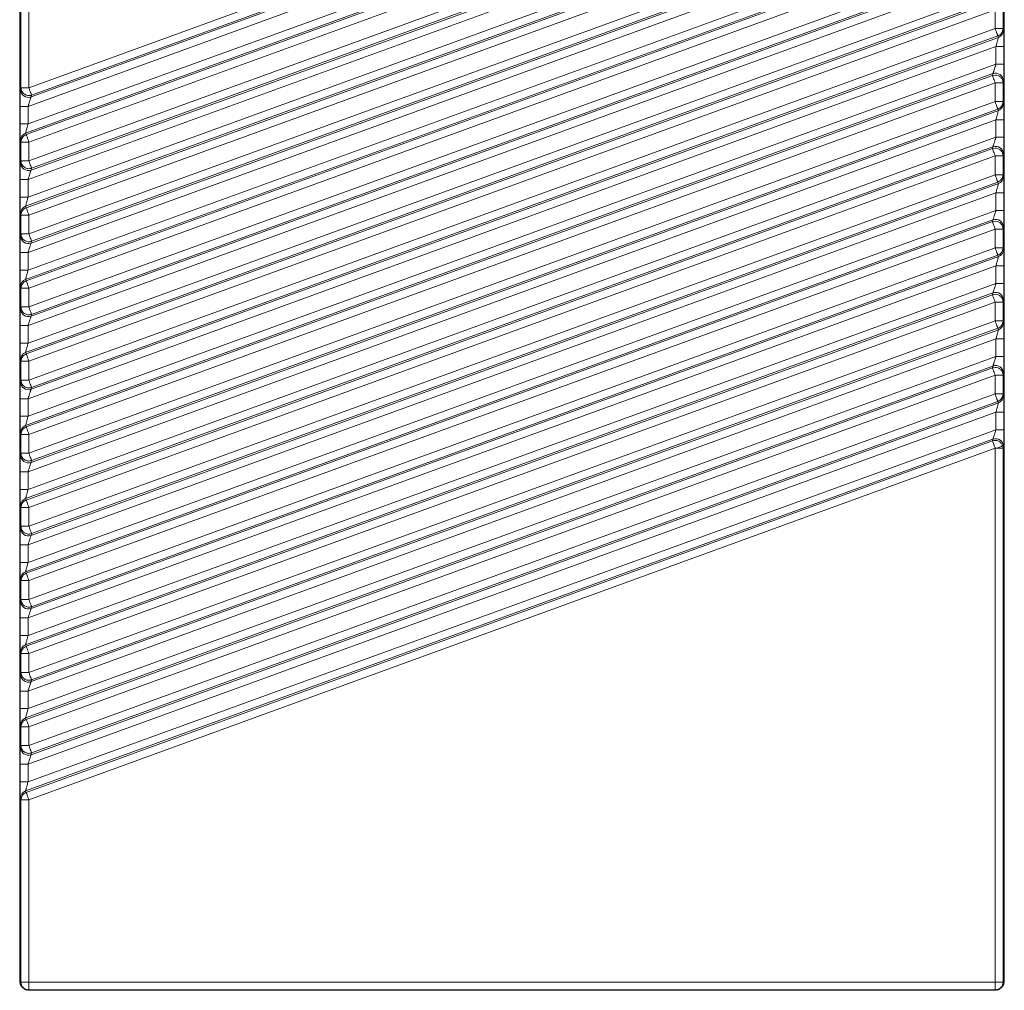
# Model space of a CAD drawing. Header units: millimetres. Extents: x 0 to 420, y 0 to 297.
# Tile 13 of 15: x 302 to 365, y 143 to 205. Entities that reach past the tile are written whole.
import ezdxf

# ---------------------------------------------------------------- set-up
doc = ezdxf.new("R2010")
doc.units = ezdxf.units.MM

msp = doc.modelspace()

# ---------------------------------------------------------------- linework, layer by layer
at = {"color": 7, "linetype": 'Continuous', "lineweight": 18}
for p, q in [((302.338, 234.479), (302.338, 143.747)), ((302.42, 200.535), (302.42, 234.479)), ((302.92, 200.535), (302.92, 234.479)), ((364.874, 234.479), (364.874, 143.747)), ((364.291, 222.873), (302.92, 200.535)), ((303.058, 199.951), (364.495, 222.312)), ((364.462, 222.404), (303.091, 200.066)), ((364.34, 221.725), (302.871, 199.352)), ((302.871, 198.233), (364.34, 220.606)), ((364.153, 220.007), (302.717, 197.646)), ((302.749, 197.554), (364.121, 219.891)), ((302.92, 197.085), (364.291, 219.422)), ((364.291, 218.228), (302.92, 195.891)), ((303.058, 195.307), (364.495, 217.668)), ((364.462, 217.759), (303.091, 195.422)), ((364.34, 217.08), (302.871, 194.707)), ((302.871, 193.589), (364.34, 215.962)), ((364.153, 215.362), (302.717, 193.001)), ((302.749, 192.91), (364.121, 215.247)), ((302.92, 192.44), (364.291, 214.778)), ((364.291, 213.584), (302.92, 191.246)), ((303.058, 190.662), (364.495, 213.023)), ((364.462, 213.115), (303.091, 190.777)), ((364.34, 212.436), (302.871, 190.063)), ((302.871, 188.944), (364.34, 211.317)), ((364.153, 210.718), (302.717, 188.357)), ((302.749, 188.265), (364.121, 210.603)), ((302.92, 187.796), (364.291, 210.133)), ((364.291, 208.939), (302.92, 186.602)), ((303.058, 186.018), (364.495, 208.379)), ((364.462, 208.47), (303.091, 186.133)), ((364.34, 207.791), (302.871, 185.418)), ((302.871, 184.3), (364.34, 206.673)), ((364.153, 206.073), (302.717, 183.712)), ((302.749, 183.621), (364.121, 205.958)), ((302.92, 183.152), (364.291, 205.489)), ((364.291, 205.489), (364.291, 204.295)), ((364.791, 204.295), (364.791, 205.489)), ((364.291, 204.295), (302.92, 181.958)), ((364.291, 204.295), (364.791, 204.295)), ((364.824, 204.203), (364.791, 204.295)), ((303.058, 181.373), (364.495, 203.734)), ((364.462, 203.826), (303.091, 181.488)), ((364.462, 203.826), (364.495, 203.734)), ((364.34, 203.147), (302.871, 180.774)), ((364.34, 203.147), (364.84, 203.147)), ((364.34, 203.147), (364.34, 202.028)), ((364.84, 202.028), (364.84, 203.147)), ((302.871, 179.655), (364.34, 202.028)), ((364.34, 202.028), (364.84, 202.028)), ((364.153, 201.429), (302.717, 179.068)), ((364.153, 201.429), (364.121, 201.314)), ((302.749, 178.976), (364.121, 201.314)), ((302.92, 178.507), (364.291, 200.844)), ((364.121, 201.314), (364.291, 201.343)), ((364.283, 200.868), (364.291, 200.844)), ((364.291, 200.844), (364.291, 199.651)), ((364.791, 200.844), (364.291, 200.844)), ((364.791, 200.844), (364.824, 200.959)), ((364.791, 199.651), (364.791, 200.844)), ((302.388, 200.42), (302.42, 200.535)), ((302.42, 200.535), (302.92, 200.535)), ((364.291, 199.651), (302.92, 177.313)), ((303.058, 199.951), (303.091, 200.066)), ((364.291, 199.651), (364.791, 199.651)), ((364.824, 199.559), (364.791, 199.651)), ((302.371, 198.233), (302.371, 199.352)), ((302.871, 199.352), (302.371, 199.352)), ((302.871, 199.352), (302.871, 198.233)), ((303.058, 176.729), (364.495, 199.09)), ((364.462, 199.181), (303.091, 176.844)), ((364.462, 199.181), (364.495, 199.09)), ((364.34, 198.502), (302.871, 176.129)), ((364.34, 198.502), (364.84, 198.502)), ((364.34, 198.502), (364.34, 197.384)), ((364.84, 197.384), (364.84, 198.502)), ((302.371, 198.233), (302.871, 198.233)), ((302.749, 197.554), (302.717, 197.646)), ((302.42, 197.085), (302.388, 197.176)), ((302.42, 195.891), (302.42, 197.085)), ((302.92, 197.085), (302.42, 197.085)), ((302.871, 175.011), (364.34, 197.384)), ((302.92, 195.891), (302.92, 197.085)), ((364.34, 197.384), (364.84, 197.384)), ((364.153, 196.784), (302.717, 174.423)), ((302.749, 174.332), (364.121, 196.669)), ((364.153, 196.784), (364.121, 196.669)), ((364.121, 196.669), (364.291, 196.699)), ((302.388, 195.776), (302.42, 195.891)), ((302.42, 195.891), (302.92, 195.891)), ((302.92, 173.863), (364.291, 196.2)), ((364.283, 196.224), (364.291, 196.2)), ((364.791, 196.2), (364.291, 196.2)), ((364.291, 196.2), (364.291, 195.006)), ((364.791, 196.2), (364.824, 196.315)), ((364.791, 195.006), (364.791, 196.2)), ((303.058, 195.307), (303.091, 195.422)), ((302.371, 193.589), (302.371, 194.707)), ((302.371, 194.707), (302.871, 194.707)), ((302.871, 193.589), (302.871, 194.707)), ((364.291, 195.006), (302.92, 172.669)), ((364.462, 194.537), (303.091, 172.199)), ((364.291, 195.006), (364.791, 195.006)), ((364.462, 194.537), (364.495, 194.445)), ((364.824, 194.915), (364.791, 195.006)), ((303.058, 172.084), (364.495, 194.445)), ((302.371, 193.589), (302.871, 193.589)), ((364.34, 193.858), (302.871, 171.485)), ((364.34, 193.858), (364.84, 193.858)), ((364.34, 193.858), (364.34, 192.739)), ((364.84, 192.739), (364.84, 193.858)), ((302.749, 192.91), (302.717, 193.001)), ((302.871, 170.366), (364.34, 192.739)), ((364.34, 192.739), (364.84, 192.739)), ((302.42, 192.44), (302.388, 192.532)), ((302.92, 192.44), (302.42, 192.44)), ((302.42, 191.246), (302.42, 192.44)), ((364.153, 192.14), (302.717, 169.779)), ((302.749, 169.687), (364.121, 192.025)), ((302.92, 191.246), (302.92, 192.44)), ((364.153, 192.14), (364.121, 192.025)), ((364.121, 192.025), (364.291, 192.055)), ((302.92, 169.218), (364.291, 191.556)), ((364.283, 191.579), (364.291, 191.556)), ((364.291, 191.556), (364.291, 190.362)), ((364.791, 191.556), (364.291, 191.556)), ((364.791, 191.556), (364.824, 191.671)), ((364.791, 190.362), (364.791, 191.556)), ((302.388, 191.131), (302.42, 191.246)), ((302.42, 191.246), (302.92, 191.246)), ((303.058, 190.662), (303.091, 190.777)), ((364.291, 190.362), (302.92, 168.024)), ((364.291, 190.362), (364.791, 190.362)), ((364.824, 190.27), (364.791, 190.362)), ((302.371, 188.944), (302.371, 190.063)), ((302.371, 190.063), (302.871, 190.063)), ((302.871, 188.944), (302.871, 190.063)), ((303.058, 167.44), (364.495, 189.801)), ((364.462, 189.892), (303.091, 167.555)), ((364.462, 189.892), (364.495, 189.801)), ((302.371, 188.944), (302.871, 188.944)), ((364.34, 189.213), (302.871, 166.84)), ((364.34, 189.213), (364.84, 189.213)), ((364.34, 189.213), (364.34, 188.095)), ((364.84, 188.095), (364.84, 189.213)), ((302.749, 188.265), (302.717, 188.357)), ((302.42, 187.796), (302.388, 187.887)), ((302.92, 187.796), (302.42, 187.796)), ((302.42, 186.602), (302.42, 187.796)), ((302.871, 165.722), (364.34, 188.095)), ((302.92, 186.602), (302.92, 187.796)), ((364.34, 188.095), (364.84, 188.095)), ((364.153, 187.495), (302.717, 165.134)), ((302.749, 165.043), (364.121, 187.38)), ((364.153, 187.495), (364.121, 187.38)), ((364.121, 187.38), (364.291, 187.41)), ((364.791, 186.911), (364.824, 187.026)), ((302.388, 186.487), (302.42, 186.602)), ((302.42, 186.602), (302.92, 186.602)), ((302.92, 164.574), (364.291, 186.911)), ((364.283, 186.935), (364.291, 186.911)), ((364.291, 186.911), (364.291, 185.717)), ((364.791, 186.911), (364.291, 186.911)), ((364.791, 185.717), (364.791, 186.911)), ((303.058, 186.018), (303.091, 186.133)), ((302.371, 184.3), (302.371, 185.418)), ((302.371, 185.418), (302.871, 185.418)), ((302.871, 184.3), (302.871, 185.418)), ((364.291, 185.717), (302.92, 163.38)), ((303.058, 162.795), (364.495, 185.156)), ((364.462, 185.248), (303.091, 162.911)), ((364.291, 185.717), (364.791, 185.717)), ((364.462, 185.248), (364.495, 185.156)), ((364.824, 185.626), (364.791, 185.717)), ((364.34, 184.569), (302.871, 162.196)), ((364.34, 184.569), (364.84, 184.569)), ((364.34, 184.569), (364.34, 183.45)), ((364.84, 183.45), (364.84, 184.569)), ((302.371, 184.3), (302.871, 184.3)), ((302.42, 183.152), (302.388, 183.243)), ((302.749, 183.621), (302.717, 183.712)), ((302.871, 161.077), (364.34, 183.45)), ((364.34, 183.45), (364.84, 183.45)), ((302.42, 181.958), (302.42, 183.152)), ((302.92, 183.152), (302.42, 183.152)), ((364.153, 182.851), (302.717, 160.49)), ((302.749, 160.398), (364.121, 182.736)), ((302.92, 181.958), (302.92, 183.152)), ((364.153, 182.851), (364.121, 182.736)), ((364.121, 182.736), (364.291, 182.766)), ((302.92, 159.929), (364.291, 182.267)), ((364.283, 182.291), (364.291, 182.267)), ((364.291, 182.267), (364.291, 181.073)), ((364.791, 182.267), (364.291, 182.267)), ((364.791, 182.267), (364.824, 182.382)), ((364.791, 181.073), (364.791, 182.267)), ((302.388, 181.843), (302.42, 181.958)), ((302.42, 181.958), (302.92, 181.958)), ((303.058, 181.373), (303.091, 181.488)), ((302.371, 179.655), (302.371, 180.774)), ((302.371, 180.774), (302.871, 180.774)), ((302.871, 179.655), (302.871, 180.774)), ((364.291, 181.073), (302.92, 158.735)), ((364.291, 181.073), (364.791, 181.073)), ((364.824, 180.981), (364.791, 181.073)), ((303.058, 158.151), (364.495, 180.512)), ((364.462, 180.603), (303.091, 158.266)), ((364.462, 180.603), (364.495, 180.512)), ((302.371, 179.655), (302.871, 179.655)), ((364.34, 179.924), (302.871, 157.551)), ((364.84, 179.924), (364.34, 179.924)), ((364.34, 179.924), (364.34, 178.806)), ((364.84, 178.806), (364.84, 179.924)), ((302.749, 178.976), (302.717, 179.068)), ((302.42, 178.507), (302.388, 178.599)), ((302.92, 178.507), (302.42, 178.507)), ((302.42, 177.313), (302.42, 178.507)), ((302.871, 156.433), (364.34, 178.806)), ((302.92, 177.313), (302.92, 178.507)), ((364.34, 178.806), (364.84, 178.806)), ((364.153, 178.206), (302.717, 155.846)), ((302.749, 155.754), (364.121, 178.091)), ((302.92, 155.285), (364.291, 177.622)), ((364.153, 178.206), (364.121, 178.091)), ((364.121, 178.091), (364.291, 177.622)), ((364.367, 177.622), (364.291, 177.622)), ((364.291, 177.622), (364.291, 143.707)), ((364.761, 177.792), (364.791, 177.622)), ((364.791, 177.622), (364.824, 177.737)), ((364.791, 143.707), (364.791, 177.622)), ((302.388, 177.198), (302.42, 177.313)), ((302.42, 177.313), (302.92, 177.313)), ((303.058, 176.729), (303.091, 176.844)), ((302.371, 175.011), (302.371, 176.129)), ((302.371, 176.129), (302.871, 176.129)), ((302.871, 175.011), (302.871, 176.129)), ((302.371, 175.011), (302.871, 175.011)), ((302.42, 173.863), (302.388, 173.954)), ((302.42, 172.669), (302.42, 173.863)), ((302.92, 173.863), (302.42, 173.863)), ((302.749, 174.332), (302.717, 174.423)), ((302.92, 172.669), (302.92, 173.863)), ((302.388, 172.554), (302.42, 172.669)), ((302.42, 172.669), (302.92, 172.669)), ((303.058, 172.084), (303.091, 172.199)), ((302.371, 170.366), (302.371, 171.485)), ((302.371, 171.485), (302.871, 171.485)), ((302.871, 170.366), (302.871, 171.485)), ((302.371, 170.366), (302.871, 170.366)), ((302.749, 169.687), (302.717, 169.779)), ((302.42, 169.218), (302.388, 169.31)), ((302.92, 169.218), (302.42, 169.218)), ((302.42, 168.024), (302.42, 169.218)), ((302.92, 168.024), (302.92, 169.218)), ((302.388, 167.909), (302.42, 168.024)), ((302.42, 168.024), (302.92, 168.024)), ((303.058, 167.44), (303.091, 167.555)), ((302.371, 165.722), (302.371, 166.84)), ((302.371, 166.84), (302.871, 166.84)), ((302.871, 165.722), (302.871, 166.84)), ((302.371, 165.722), (302.871, 165.722)), ((302.749, 165.043), (302.717, 165.134)), ((302.42, 164.574), (302.388, 164.665)), ((302.42, 163.38), (302.42, 164.574)), ((302.92, 164.574), (302.42, 164.574)), ((302.92, 163.38), (302.92, 164.574)), ((302.388, 163.265), (302.42, 163.38)), ((302.42, 163.38), (302.92, 163.38)), ((303.058, 162.795), (303.091, 162.911)), ((302.371, 161.077), (302.371, 162.196)), ((302.371, 162.196), (302.871, 162.196)), ((302.871, 161.077), (302.871, 162.196)), ((302.371, 161.077), (302.871, 161.077)), ((302.749, 160.398), (302.717, 160.49)), ((302.42, 159.929), (302.388, 160.021)), ((302.42, 158.735), (302.42, 159.929)), ((302.92, 159.929), (302.42, 159.929)), ((302.92, 158.735), (302.92, 159.929)), ((302.388, 158.62), (302.42, 158.735)), ((302.42, 158.735), (302.92, 158.735)), ((303.058, 158.151), (303.091, 158.266)), ((302.371, 156.433), (302.371, 157.551)), ((302.371, 157.551), (302.871, 157.551)), ((302.871, 156.433), (302.871, 157.551)), ((302.371, 156.433), (302.871, 156.433)), ((302.749, 155.754), (302.717, 155.846)), ((302.42, 155.285), (302.388, 155.376)), ((302.92, 155.285), (302.42, 155.285)), ((302.42, 143.707), (302.42, 155.285)), ((302.92, 143.707), (302.92, 155.285)), ((302.406, 143.679), (302.338, 143.747)), ((302.406, 143.679), (302.42, 143.707)), ((302.42, 143.707), (302.92, 143.707)), ((302.484, 143.394), (302.553, 143.325)), ((302.92, 143.207), (302.906, 143.179)), ((364.291, 143.707), (302.92, 143.707)), ((364.291, 143.207), (302.92, 143.207)), ((364.291, 143.707), (364.791, 143.707)), ((364.291, 143.207), (364.291, 143.707)), ((364.305, 143.179), (364.291, 143.207)), ((364.659, 143.325), (364.727, 143.394)), ((364.805, 143.679), (364.791, 143.707)), ((364.874, 143.747), (364.805, 143.679)), ((306.607, 143.179), (302.906, 143.179)), ((306.607, 143.179), (360.604, 143.179)), ((360.604, 143.179), (364.305, 143.179))]:
    msp.add_line(p, q, dxfattribs=at)
for centre, radius, start, end in [((364.324, 204.204), 0.5, 289.97628, 359.92396), ((364.323, 200.958), 0.5, 0.13857, 109.91034), ((302.888, 200.422), 0.5, 180.13857, 289.91034), ((364.324, 199.56), 0.5, 289.97628, 359.92396), ((302.888, 197.176), 0.5, 109.97628, 179.92396), ((364.323, 196.314), 0.5, 0.13857, 109.91034), ((302.888, 195.777), 0.5, 180.13857, 289.91034), ((364.324, 194.915), 0.5, 289.97628, 359.92396), ((302.888, 192.531), 0.5, 109.97628, 179.92396), ((364.323, 191.669), 0.5, 0.13857, 109.91034), ((302.888, 191.133), 0.5, 180.13857, 289.91034), ((364.324, 190.271), 0.5, 289.97628, 359.92396), ((302.888, 187.887), 0.5, 109.97628, 179.92396), ((364.323, 187.025), 0.5, 0.13857, 109.91034), ((302.888, 186.488), 0.5, 180.13857, 289.91034), ((364.324, 185.626), 0.5, 289.97628, 359.92396), ((302.888, 183.242), 0.5, 109.97628, 179.92396), ((364.323, 182.38), 0.5, 0.13857, 109.91034), ((302.888, 181.844), 0.5, 180.13857, 289.91034), ((364.324, 180.982), 0.5, 289.97628, 359.92396), ((302.888, 178.598), 0.5, 109.97628, 179.92396), ((364.323, 177.736), 0.5, 0.13857, 109.91034), ((363.716, 179.675), 2.154, 287.60989, 299.04667), ((302.888, 177.199), 0.5, 180.13857, 289.91034), ((302.888, 173.953), 0.5, 109.97628, 179.92396), ((302.888, 172.555), 0.5, 180.13857, 289.91034), ((302.888, 169.309), 0.5, 109.97628, 179.92396), ((302.888, 167.91), 0.5, 180.13857, 289.91034), ((302.888, 164.665), 0.5, 109.97628, 179.92396), ((302.888, 163.266), 0.5, 180.13857, 289.91034), ((302.888, 160.02), 0.5, 109.97628, 179.92396), ((302.888, 158.621), 0.5, 180.13857, 289.91034), ((302.888, 155.376), 0.5, 109.97628, 179.92396)]:
    msp.add_arc(centre, radius, start, end, dxfattribs=at)
for points in [[(364.291, 204.295), (364.313, 204.235), (364.356, 204.116), (364.412, 203.964), (364.452, 203.855), (364.459, 203.835), (364.462, 203.826)], [(364.791, 204.295), (364.787, 204.244), (364.778, 204.142), (364.706, 204.005), (364.601, 203.891), (364.509, 203.847), (364.462, 203.826)], [(364.121, 201.314), (364.124, 201.304), (364.131, 201.286), (364.168, 201.183), (364.22, 201.04), (364.262, 200.925), (364.283, 200.868)], [(364.291, 201.343), (364.356, 201.336), (364.487, 201.321), (364.653, 201.206), (364.769, 201.041), (364.784, 200.91), (364.791, 200.844)], [(303.091, 200.066), (303.052, 200.055), (302.975, 200.033), (302.854, 200.036), (302.737, 200.066), (302.631, 200.123), (302.541, 200.203), (302.473, 200.303), (302.429, 200.416), (302.423, 200.496), (302.42, 200.535)], [(303.091, 200.066), (303.087, 200.076), (303.08, 200.095), (303.04, 200.205), (302.985, 200.357), (302.942, 200.476), (302.92, 200.535)], [(364.291, 199.651), (364.313, 199.591), (364.356, 199.472), (364.412, 199.32), (364.452, 199.21), (364.459, 199.191), (364.462, 199.181)], [(364.791, 199.651), (364.787, 199.6), (364.778, 199.498), (364.706, 199.36), (364.601, 199.246), (364.509, 199.203), (364.462, 199.181)], [(302.42, 197.085), (302.425, 197.136), (302.434, 197.237), (302.505, 197.375), (302.61, 197.489), (302.703, 197.532), (302.749, 197.554)], [(302.92, 197.085), (302.898, 197.144), (302.855, 197.263), (302.8, 197.415), (302.76, 197.525), (302.753, 197.544), (302.749, 197.554)], [(364.121, 196.669), (364.124, 196.66), (364.131, 196.642), (364.168, 196.539), (364.22, 196.395), (364.262, 196.281), (364.283, 196.224)], [(364.291, 196.699), (364.356, 196.692), (364.487, 196.677), (364.653, 196.561), (364.769, 196.396), (364.784, 196.265), (364.791, 196.2)], [(303.091, 195.422), (303.052, 195.411), (302.975, 195.389), (302.854, 195.392), (302.737, 195.421), (302.631, 195.478), (302.541, 195.559), (302.473, 195.658), (302.429, 195.771), (302.423, 195.851), (302.42, 195.891)], [(302.92, 195.891), (302.942, 195.831), (302.985, 195.712), (303.04, 195.56), (303.08, 195.451), (303.087, 195.431), (303.091, 195.422)], [(364.291, 195.006), (364.313, 194.947), (364.356, 194.828), (364.412, 194.676), (364.452, 194.566), (364.459, 194.547), (364.462, 194.537)], [(364.791, 195.006), (364.787, 194.955), (364.778, 194.853), (364.706, 194.716), (364.601, 194.602), (364.509, 194.558), (364.462, 194.537)], [(302.42, 192.44), (302.425, 192.491), (302.434, 192.593), (302.505, 192.731), (302.61, 192.845), (302.703, 192.888), (302.749, 192.91)], [(302.92, 192.44), (302.898, 192.5), (302.855, 192.619), (302.8, 192.771), (302.76, 192.881), (302.753, 192.9), (302.749, 192.91)], [(364.121, 192.025), (364.124, 192.016), (364.131, 191.997), (364.168, 191.894), (364.22, 191.751), (364.262, 191.637), (364.283, 191.579)], [(364.291, 192.055), (364.356, 192.047), (364.487, 192.032), (364.653, 191.917), (364.769, 191.752), (364.784, 191.621), (364.791, 191.556)], [(303.091, 190.777), (303.052, 190.766), (302.975, 190.744), (302.854, 190.747), (302.737, 190.777), (302.631, 190.834), (302.541, 190.915), (302.473, 191.014), (302.429, 191.127), (302.423, 191.207), (302.42, 191.246)], [(302.92, 191.246), (302.942, 191.187), (302.985, 191.068), (303.04, 190.916), (303.08, 190.806), (303.087, 190.787), (303.091, 190.777)], [(364.291, 190.362), (364.313, 190.302), (364.356, 190.183), (364.412, 190.031), (364.452, 189.921), (364.459, 189.902), (364.462, 189.892)], [(364.791, 190.362), (364.787, 190.311), (364.778, 190.209), (364.706, 190.071), (364.601, 189.957), (364.509, 189.914), (364.462, 189.892)], [(302.42, 187.796), (302.425, 187.847), (302.434, 187.949), (302.505, 188.086), (302.61, 188.2), (302.703, 188.244), (302.749, 188.265)], [(302.92, 187.796), (302.898, 187.855), (302.855, 187.974), (302.8, 188.126), (302.76, 188.236), (302.753, 188.255), (302.749, 188.265)], [(364.121, 187.38), (364.124, 187.371), (364.131, 187.353), (364.168, 187.25), (364.22, 187.106), (364.262, 186.992), (364.283, 186.935)], [(364.291, 187.41), (364.356, 187.403), (364.487, 187.388), (364.653, 187.272), (364.769, 187.107), (364.784, 186.976), (364.791, 186.911)], [(303.091, 186.133), (303.052, 186.122), (302.975, 186.1), (302.854, 186.103), (302.737, 186.133), (302.631, 186.19), (302.541, 186.27), (302.473, 186.37), (302.429, 186.482), (302.423, 186.562), (302.42, 186.602)], [(302.92, 186.602), (302.942, 186.543), (302.985, 186.424), (303.04, 186.272), (303.08, 186.162), (303.087, 186.143), (303.091, 186.133)], [(364.291, 185.717), (364.313, 185.658), (364.356, 185.539), (364.412, 185.387), (364.452, 185.277), (364.459, 185.258), (364.462, 185.248)], [(364.791, 185.717), (364.787, 185.666), (364.778, 185.565), (364.706, 185.427), (364.601, 185.313), (364.509, 185.27), (364.462, 185.248)], [(302.42, 183.152), (302.425, 183.202), (302.434, 183.304), (302.505, 183.442), (302.61, 183.556), (302.703, 183.599), (302.749, 183.621)], [(302.92, 183.152), (302.898, 183.211), (302.855, 183.33), (302.8, 183.482), (302.76, 183.592), (302.753, 183.611), (302.749, 183.621)], [(364.121, 182.736), (364.124, 182.727), (364.131, 182.708), (364.168, 182.605), (364.22, 182.462), (364.262, 182.348), (364.283, 182.291)], [(364.291, 182.766), (364.356, 182.758), (364.487, 182.743), (364.653, 182.628), (364.769, 182.463), (364.784, 182.332), (364.791, 182.267)], [(303.091, 181.488), (303.052, 181.477), (302.975, 181.455), (302.854, 181.458), (302.737, 181.488), (302.631, 181.545), (302.541, 181.626), (302.473, 181.725), (302.429, 181.838), (302.423, 181.918), (302.42, 181.958)], [(302.92, 181.958), (302.942, 181.898), (302.985, 181.779), (303.04, 181.627), (303.08, 181.517), (303.087, 181.498), (303.091, 181.488)], [(364.291, 181.073), (364.313, 181.013), (364.356, 180.894), (364.412, 180.742), (364.452, 180.633), (364.459, 180.613), (364.462, 180.603)], [(364.791, 181.073), (364.787, 181.022), (364.778, 180.92), (364.706, 180.782), (364.601, 180.668), (364.509, 180.625), (364.462, 180.603)], [(302.42, 178.507), (302.425, 178.558), (302.434, 178.66), (302.505, 178.797), (302.61, 178.911), (302.703, 178.955), (302.749, 178.976)], [(302.92, 178.507), (302.898, 178.567), (302.855, 178.686), (302.8, 178.838), (302.76, 178.947), (302.753, 178.967), (302.749, 178.976)], [(364.121, 178.091), (364.185, 178.107), (364.313, 178.137), (364.508, 178.085), (364.673, 177.969), (364.732, 177.851), (364.761, 177.792)], [(364.791, 177.622), (364.784, 177.622), (364.77, 177.622), (364.675, 177.622), (364.538, 177.622), (364.424, 177.622), (364.367, 177.622)], [(303.091, 176.844), (303.052, 176.833), (302.975, 176.811), (302.854, 176.814), (302.737, 176.844), (302.631, 176.901), (302.541, 176.981), (302.473, 177.081), (302.429, 177.193), (302.423, 177.273), (302.42, 177.313)], [(302.92, 177.313), (302.942, 177.254), (302.985, 177.135), (303.04, 176.983), (303.08, 176.873), (303.087, 176.854), (303.091, 176.844)], [(302.42, 173.863), (302.425, 173.913), (302.434, 174.015), (302.505, 174.153), (302.61, 174.267), (302.703, 174.31), (302.749, 174.332)], [(302.92, 173.863), (302.898, 173.922), (302.855, 174.041), (302.8, 174.193), (302.76, 174.303), (302.753, 174.322), (302.749, 174.332)], [(303.091, 172.199), (303.052, 172.188), (302.975, 172.167), (302.854, 172.17), (302.737, 172.199), (302.631, 172.256), (302.541, 172.337), (302.473, 172.436), (302.429, 172.549), (302.423, 172.629), (302.42, 172.669)], [(302.92, 172.669), (302.942, 172.609), (302.985, 172.49), (303.04, 172.338), (303.08, 172.229), (303.087, 172.209), (303.091, 172.199)], [(302.42, 169.218), (302.425, 169.269), (302.434, 169.371), (302.505, 169.508), (302.61, 169.622), (302.703, 169.666), (302.749, 169.687)], [(302.92, 169.218), (302.898, 169.278), (302.855, 169.397), (302.8, 169.549), (302.76, 169.658), (302.753, 169.678), (302.749, 169.687)], [(303.091, 167.555), (303.052, 167.544), (302.975, 167.522), (302.854, 167.525), (302.737, 167.555), (302.631, 167.612), (302.541, 167.692), (302.473, 167.792), (302.429, 167.905), (302.423, 167.984), (302.42, 168.024)], [(302.92, 168.024), (302.942, 167.965), (302.985, 167.846), (303.04, 167.694), (303.08, 167.584), (303.087, 167.565), (303.091, 167.555)], [(302.42, 164.574), (302.425, 164.625), (302.434, 164.726), (302.505, 164.864), (302.61, 164.978), (302.703, 165.021), (302.749, 165.043)], [(302.92, 164.574), (302.898, 164.633), (302.855, 164.752), (302.8, 164.904), (302.76, 165.014), (302.753, 165.033), (302.749, 165.043)], [(303.091, 162.911), (303.052, 162.9), (302.975, 162.878), (302.854, 162.881), (302.737, 162.91), (302.631, 162.967), (302.541, 163.048), (302.473, 163.147), (302.429, 163.26), (302.423, 163.34), (302.42, 163.38)], [(302.92, 163.38), (302.942, 163.32), (302.985, 163.201), (303.04, 163.049), (303.08, 162.94), (303.087, 162.92), (303.091, 162.911)], [(302.42, 159.929), (302.425, 159.98), (302.434, 160.082), (302.505, 160.22), (302.61, 160.333), (302.703, 160.377), (302.749, 160.398)], [(302.92, 159.929), (302.898, 159.989), (302.855, 160.108), (302.8, 160.26), (302.76, 160.369), (302.753, 160.389), (302.749, 160.398)], [(303.091, 158.266), (303.052, 158.255), (302.975, 158.233), (302.854, 158.236), (302.737, 158.266), (302.631, 158.323), (302.541, 158.403), (302.473, 158.503), (302.429, 158.616), (302.423, 158.695), (302.42, 158.735)], [(302.92, 158.735), (302.942, 158.676), (302.985, 158.557), (303.04, 158.405), (303.08, 158.295), (303.087, 158.276), (303.091, 158.266)], [(302.42, 155.285), (302.425, 155.336), (302.434, 155.437), (302.505, 155.575), (302.61, 155.689), (302.703, 155.732), (302.749, 155.754)], [(302.92, 155.285), (302.898, 155.344), (302.855, 155.463), (302.8, 155.615), (302.76, 155.725), (302.753, 155.744), (302.749, 155.754)], [(302.92, 143.207), (302.855, 143.215), (302.724, 143.23), (302.558, 143.345), (302.443, 143.511), (302.428, 143.642), (302.42, 143.707)], [(302.92, 143.707), (302.92, 143.643), (302.92, 143.515), (302.92, 143.352), (302.92, 143.235), (302.92, 143.217), (302.92, 143.207)], [(364.791, 143.707), (364.784, 143.642), (364.769, 143.511), (364.653, 143.345), (364.488, 143.23), (364.357, 143.215), (364.291, 143.207)]]:
    msp.add_open_spline(points, degree=3, dxfattribs=at)
for points, knots in [([(364.84, 203.147), (364.84, 203.276), (364.84, 203.542), (364.836, 203.835), (364.833, 204.018), (364.829, 204.154), (364.826, 204.184), (364.824, 204.203)], [0, 0, 0, 0, 0.2473606, 0.5092818, 0.6383861, 0.7663401, 1, 1, 1, 1]), ([(364.495, 203.734), (364.494, 203.731), (364.494, 203.724), (364.486, 203.687), (364.473, 203.631), (364.447, 203.528), (364.402, 203.363), (364.361, 203.218), (364.34, 203.147)], [0, 0, 0, 0, 0.106661, 0.219044, 0.338833, 0.467419, 0.736669, 1, 1, 1, 1]), ([(364.34, 202.028), (364.336, 202.012), (364.329, 201.988), (364.321, 201.963), (364.319, 201.954), (364.318, 201.952), (364.318, 201.952), (364.318, 201.951), (364.318, 201.951), (364.311, 201.927), (364.288, 201.851), (364.254, 201.735), (364.219, 201.621), (364.193, 201.538), (364.173, 201.48), (364.159, 201.441), (364.155, 201.433), (364.153, 201.429)], [0, 0, 0, 0, 0.058281, 0.087458, 0.091107, 0.092931, 0.093159, 0.093273, 0.093288, 0.093319, 0.181336, 0.375048, 0.532048, 0.662684, 0.783352, 0.895279, 1, 1, 1, 1]), ([(364.824, 200.959), (364.826, 200.981), (364.83, 201.027), (364.836, 201.281), (364.84, 201.631), (364.84, 201.899), (364.84, 202.028)], [0, 0, 0, 0, 0.233685, 0.490222, 0.752835, 1, 1, 1, 1]), ([(302.371, 199.352), (302.371, 199.481), (302.372, 199.748), (302.376, 200.099), (302.381, 200.353), (302.386, 200.399), (302.388, 200.42)], [0, 0, 0, 0, 0.2471649, 0.5097779, 0.7663151, 1, 1, 1, 1]), ([(302.871, 199.352), (302.876, 199.368), (302.883, 199.392), (302.89, 199.417), (302.893, 199.426), (302.893, 199.428), (302.893, 199.428), (302.893, 199.428), (302.893, 199.428), (302.901, 199.453), (302.923, 199.529), (302.957, 199.645), (302.992, 199.759), (303.019, 199.842), (303.038, 199.9), (303.052, 199.939), (303.056, 199.947), (303.058, 199.951)], [0, 0, 0, 0, 0.058281, 0.087458, 0.091107, 0.092931, 0.093159, 0.093273, 0.093288, 0.093319, 0.181336, 0.375048, 0.532048, 0.662684, 0.783352, 0.895279, 1, 1, 1, 1]), ([(364.84, 198.502), (364.84, 198.631), (364.84, 198.897), (364.836, 199.191), (364.833, 199.373), (364.829, 199.509), (364.826, 199.539), (364.824, 199.559)], [0, 0, 0, 0, 0.2473606, 0.5092818, 0.6383861, 0.7663401, 1, 1, 1, 1]), ([(364.495, 199.09), (364.494, 199.086), (364.494, 199.079), (364.486, 199.043), (364.473, 198.987), (364.447, 198.884), (364.402, 198.719), (364.361, 198.574), (364.34, 198.502)], [0, 0, 0, 0, 0.106661, 0.219044, 0.338833, 0.467419, 0.736669, 1, 1, 1, 1]), ([(302.388, 197.176), (302.386, 197.196), (302.382, 197.226), (302.379, 197.362), (302.375, 197.544), (302.372, 197.838), (302.371, 198.104), (302.371, 198.233)], [0, 0, 0, 0, 0.23366, 0.361125, 0.490719, 0.75264, 1, 1, 1, 1]), ([(302.717, 197.646), (302.717, 197.649), (302.717, 197.656), (302.725, 197.692), (302.739, 197.748), (302.764, 197.852), (302.81, 198.017), (302.851, 198.161), (302.871, 198.233)], [0, 0, 0, 0, 0.106661, 0.219044, 0.338833, 0.467419, 0.736669, 1, 1, 1, 1]), ([(364.34, 197.384), (364.336, 197.368), (364.329, 197.344), (364.321, 197.319), (364.319, 197.309), (364.318, 197.308), (364.318, 197.307), (364.318, 197.307), (364.318, 197.307), (364.311, 197.283), (364.288, 197.206), (364.254, 197.09), (364.219, 196.976), (364.193, 196.893), (364.173, 196.835), (364.159, 196.797), (364.155, 196.788), (364.153, 196.784)], [0, 0, 0, 0, 0.0582807, 0.0874579, 0.0911068, 0.0929314, 0.0931595, 0.0932735, 0.0932877, 0.0933185, 0.1813361, 0.3750482, 0.5320478, 0.6626839, 0.7833521, 0.8952793, 1, 1, 1, 1]), ([(364.824, 196.315), (364.826, 196.337), (364.83, 196.382), (364.836, 196.636), (364.84, 196.987), (364.84, 197.254), (364.84, 197.384)], [0, 0, 0, 0, 0.233685, 0.490222, 0.752835, 1, 1, 1, 1]), ([(302.371, 194.707), (302.371, 194.837), (302.372, 195.104), (302.376, 195.455), (302.381, 195.709), (302.386, 195.754), (302.388, 195.776)], [0, 0, 0, 0, 0.247165, 0.509778, 0.766315, 1, 1, 1, 1]), ([(302.871, 194.707), (302.876, 194.723), (302.883, 194.747), (302.89, 194.772), (302.893, 194.782), (302.893, 194.783), (302.893, 194.784), (302.893, 194.784), (302.893, 194.784), (302.901, 194.808), (302.923, 194.885), (302.957, 195.001), (302.992, 195.115), (303.019, 195.198), (303.038, 195.256), (303.052, 195.294), (303.056, 195.303), (303.058, 195.307)], [0, 0, 0, 0, 0.0582807, 0.087458, 0.0911068, 0.0929314, 0.0931595, 0.0932735, 0.0932878, 0.0933185, 0.1813362, 0.3750482, 0.5320478, 0.6626839, 0.7833521, 0.8952793, 1, 1, 1, 1]), ([(364.84, 193.858), (364.84, 193.987), (364.84, 194.253), (364.836, 194.547), (364.833, 194.729), (364.829, 194.865), (364.826, 194.895), (364.824, 194.915)], [0, 0, 0, 0, 0.247361, 0.509282, 0.638386, 0.76634, 1, 1, 1, 1]), ([(364.495, 194.445), (364.494, 194.442), (364.494, 194.435), (364.486, 194.398), (364.473, 194.342), (364.447, 194.239), (364.402, 194.074), (364.361, 193.929), (364.34, 193.858)], [0, 0, 0, 0, 0.106661, 0.219044, 0.338833, 0.467419, 0.736669, 1, 1, 1, 1]), ([(302.388, 192.532), (302.386, 192.552), (302.382, 192.582), (302.379, 192.717), (302.375, 192.9), (302.372, 193.194), (302.371, 193.46), (302.371, 193.589)], [0, 0, 0, 0, 0.23366, 0.361125, 0.490719, 0.75264, 1, 1, 1, 1]), ([(302.717, 193.001), (302.717, 193.005), (302.717, 193.012), (302.725, 193.048), (302.739, 193.104), (302.764, 193.207), (302.81, 193.372), (302.851, 193.517), (302.871, 193.589)], [0, 0, 0, 0, 0.106661, 0.219044, 0.338833, 0.467419, 0.736669, 1, 1, 1, 1]), ([(364.34, 192.739), (364.336, 192.723), (364.329, 192.699), (364.321, 192.674), (364.319, 192.665), (364.318, 192.663), (364.318, 192.663), (364.318, 192.663), (364.318, 192.662), (364.311, 192.638), (364.288, 192.562), (364.254, 192.446), (364.219, 192.332), (364.193, 192.249), (364.173, 192.191), (364.159, 192.152), (364.155, 192.144), (364.153, 192.14)], [0, 0, 0, 0, 0.0582807, 0.0874579, 0.0911068, 0.0929314, 0.0931595, 0.0932735, 0.0932878, 0.0933185, 0.1813361, 0.3750482, 0.5320478, 0.6626839, 0.7833521, 0.8952793, 1, 1, 1, 1]), ([(364.824, 191.671), (364.826, 191.692), (364.83, 191.738), (364.836, 191.992), (364.84, 192.343), (364.84, 192.61), (364.84, 192.739)], [0, 0, 0, 0, 0.233685, 0.490222, 0.752835, 1, 1, 1, 1]), ([(302.371, 190.063), (302.371, 190.192), (302.372, 190.459), (302.376, 190.81), (302.381, 191.064), (302.386, 191.11), (302.388, 191.131)], [0, 0, 0, 0, 0.247165, 0.509778, 0.766315, 1, 1, 1, 1]), ([(302.871, 190.063), (302.876, 190.079), (302.883, 190.103), (302.89, 190.128), (302.893, 190.137), (302.893, 190.139), (302.893, 190.139), (302.893, 190.14), (302.893, 190.14), (302.901, 190.164), (302.923, 190.24), (302.957, 190.356), (302.992, 190.47), (303.019, 190.553), (303.038, 190.611), (303.052, 190.65), (303.056, 190.658), (303.058, 190.662)], [0, 0, 0, 0, 0.058281, 0.087458, 0.091107, 0.092931, 0.093159, 0.093273, 0.093288, 0.093319, 0.181336, 0.375048, 0.532048, 0.662684, 0.783352, 0.895279, 1, 1, 1, 1]), ([(364.84, 189.213), (364.84, 189.342), (364.84, 189.608), (364.836, 189.902), (364.833, 190.085), (364.829, 190.22), (364.826, 190.25), (364.824, 190.27)], [0, 0, 0, 0, 0.247361, 0.509282, 0.638386, 0.76634, 1, 1, 1, 1]), ([(364.495, 189.801), (364.494, 189.797), (364.494, 189.79), (364.486, 189.754), (364.473, 189.698), (364.447, 189.595), (364.402, 189.43), (364.361, 189.285), (364.34, 189.213)], [0, 0, 0, 0, 0.106661, 0.219044, 0.338833, 0.467419, 0.736669, 1, 1, 1, 1]), ([(302.388, 187.887), (302.386, 187.907), (302.382, 187.937), (302.379, 188.073), (302.375, 188.255), (302.372, 188.549), (302.371, 188.815), (302.371, 188.944)], [0, 0, 0, 0, 0.23366, 0.361125, 0.490719, 0.75264, 1, 1, 1, 1]), ([(302.717, 188.357), (302.717, 188.36), (302.717, 188.367), (302.725, 188.404), (302.739, 188.46), (302.764, 188.563), (302.81, 188.728), (302.851, 188.873), (302.871, 188.944)], [0, 0, 0, 0, 0.1066606, 0.2190444, 0.3388334, 0.4674188, 0.7366689, 1, 1, 1, 1]), ([(364.34, 188.095), (364.336, 188.079), (364.329, 188.055), (364.321, 188.03), (364.319, 188.02), (364.318, 188.019), (364.318, 188.018), (364.318, 188.018), (364.318, 188.018), (364.311, 187.994), (364.288, 187.917), (364.254, 187.802), (364.219, 187.687), (364.193, 187.604), (364.173, 187.546), (364.159, 187.508), (364.155, 187.499), (364.153, 187.495)], [0, 0, 0, 0, 0.058281, 0.087458, 0.091107, 0.092931, 0.093159, 0.093273, 0.093288, 0.093319, 0.181336, 0.375048, 0.532048, 0.662684, 0.783352, 0.895279, 1, 1, 1, 1]), ([(364.824, 187.026), (364.826, 187.048), (364.83, 187.093), (364.836, 187.347), (364.84, 187.698), (364.84, 187.965), (364.84, 188.095)], [0, 0, 0, 0, 0.233685, 0.490222, 0.752835, 1, 1, 1, 1]), ([(302.371, 185.418), (302.371, 185.548), (302.372, 185.815), (302.376, 186.166), (302.381, 186.42), (302.386, 186.465), (302.388, 186.487)], [0, 0, 0, 0, 0.247165, 0.509778, 0.766315, 1, 1, 1, 1]), ([(302.871, 185.418), (302.876, 185.434), (302.883, 185.458), (302.89, 185.483), (302.893, 185.493), (302.893, 185.494), (302.893, 185.495), (302.893, 185.495), (302.893, 185.495), (302.901, 185.519), (302.923, 185.596), (302.957, 185.712), (302.992, 185.826), (303.019, 185.909), (303.038, 185.967), (303.052, 186.005), (303.056, 186.014), (303.058, 186.018)], [0, 0, 0, 0, 0.058281, 0.087458, 0.091107, 0.092931, 0.093159, 0.093273, 0.093288, 0.093319, 0.181336, 0.375048, 0.532048, 0.662684, 0.783352, 0.895279, 1, 1, 1, 1]), ([(364.495, 185.156), (364.494, 185.153), (364.494, 185.146), (364.486, 185.11), (364.473, 185.054), (364.447, 184.95), (364.402, 184.785), (364.361, 184.641), (364.34, 184.569)], [0, 0, 0, 0, 0.1066606, 0.2190444, 0.3388334, 0.4674188, 0.7366689, 1, 1, 1, 1]), ([(364.84, 184.569), (364.84, 184.698), (364.84, 184.964), (364.836, 185.258), (364.833, 185.44), (364.829, 185.576), (364.826, 185.606), (364.824, 185.626)], [0, 0, 0, 0, 0.247361, 0.509282, 0.638386, 0.76634, 1, 1, 1, 1]), ([(302.388, 183.243), (302.386, 183.263), (302.382, 183.293), (302.379, 183.428), (302.375, 183.611), (302.372, 183.905), (302.371, 184.171), (302.371, 184.3)], [0, 0, 0, 0, 0.23366, 0.361125, 0.490719, 0.75264, 1, 1, 1, 1]), ([(302.717, 183.712), (302.717, 183.716), (302.717, 183.723), (302.725, 183.759), (302.739, 183.815), (302.764, 183.918), (302.81, 184.083), (302.851, 184.228), (302.871, 184.3)], [0, 0, 0, 0, 0.106661, 0.219044, 0.338833, 0.467419, 0.736669, 1, 1, 1, 1]), ([(364.34, 183.45), (364.336, 183.434), (364.329, 183.41), (364.321, 183.385), (364.319, 183.376), (364.318, 183.374), (364.318, 183.374), (364.318, 183.374), (364.318, 183.374), (364.311, 183.349), (364.288, 183.273), (364.254, 183.157), (364.219, 183.043), (364.193, 182.96), (364.173, 182.902), (364.159, 182.863), (364.155, 182.855), (364.153, 182.851)], [0, 0, 0, 0, 0.0582807, 0.0874579, 0.0911068, 0.0929314, 0.0931595, 0.0932735, 0.0932877, 0.0933185, 0.1813361, 0.3750482, 0.5320478, 0.6626839, 0.7833521, 0.8952793, 1, 1, 1, 1]), ([(364.824, 182.382), (364.826, 182.403), (364.83, 182.449), (364.836, 182.703), (364.84, 183.054), (364.84, 183.321), (364.84, 183.45)], [0, 0, 0, 0, 0.233685, 0.490222, 0.752835, 1, 1, 1, 1]), ([(302.371, 180.774), (302.371, 180.903), (302.372, 181.171), (302.376, 181.521), (302.381, 181.775), (302.386, 181.821), (302.388, 181.843)], [0, 0, 0, 0, 0.247165, 0.509778, 0.766315, 1, 1, 1, 1]), ([(302.871, 180.774), (302.876, 180.79), (302.883, 180.814), (302.89, 180.839), (302.893, 180.848), (302.893, 180.85), (302.893, 180.85), (302.893, 180.851), (302.893, 180.851), (302.901, 180.875), (302.923, 180.951), (302.957, 181.067), (302.992, 181.181), (303.019, 181.264), (303.038, 181.322), (303.052, 181.361), (303.056, 181.369), (303.058, 181.373)], [0, 0, 0, 0, 0.0582807, 0.087458, 0.0911068, 0.0929314, 0.0931595, 0.0932735, 0.0932878, 0.0933185, 0.1813362, 0.3750482, 0.5320478, 0.6626839, 0.7833521, 0.8952793, 1, 1, 1, 1]), ([(364.84, 179.924), (364.84, 180.054), (364.84, 180.319), (364.836, 180.613), (364.833, 180.796), (364.829, 180.931), (364.826, 180.962), (364.824, 180.981)], [0, 0, 0, 0, 0.247361, 0.509282, 0.638386, 0.76634, 1, 1, 1, 1]), ([(364.495, 180.512), (364.494, 180.509), (364.494, 180.501), (364.486, 180.465), (364.473, 180.409), (364.447, 180.306), (364.402, 180.141), (364.361, 179.996), (364.34, 179.924)], [0, 0, 0, 0, 0.106661, 0.219044, 0.338833, 0.467419, 0.736669, 1, 1, 1, 1]), ([(302.388, 178.599), (302.386, 178.618), (302.382, 178.648), (302.379, 178.784), (302.375, 178.966), (302.372, 179.26), (302.371, 179.526), (302.371, 179.655)], [0, 0, 0, 0, 0.23366, 0.361125, 0.490719, 0.75264, 1, 1, 1, 1]), ([(302.717, 179.068), (302.717, 179.071), (302.717, 179.078), (302.725, 179.115), (302.739, 179.171), (302.764, 179.274), (302.81, 179.439), (302.851, 179.584), (302.871, 179.655)], [0, 0, 0, 0, 0.106661, 0.219044, 0.338833, 0.467419, 0.736669, 1, 1, 1, 1]), ([(364.34, 178.806), (364.336, 178.79), (364.329, 178.766), (364.321, 178.741), (364.319, 178.731), (364.318, 178.73), (364.318, 178.729), (364.318, 178.729), (364.318, 178.729), (364.311, 178.705), (364.288, 178.628), (364.254, 178.513), (364.219, 178.398), (364.193, 178.315), (364.173, 178.257), (364.159, 178.219), (364.155, 178.211), (364.153, 178.206)], [0, 0, 0, 0, 0.0582807, 0.0874579, 0.0911068, 0.0929314, 0.0931594, 0.0932735, 0.0932877, 0.0933185, 0.1813361, 0.3750482, 0.5320478, 0.6626839, 0.7833521, 0.8952793, 1, 1, 1, 1]), ([(364.824, 177.737), (364.826, 177.759), (364.83, 177.804), (364.836, 178.059), (364.84, 178.409), (364.84, 178.676), (364.84, 178.806)], [0, 0, 0, 0, 0.2336849, 0.4902221, 0.7528351, 1, 1, 1, 1]), ([(302.371, 176.129), (302.371, 176.259), (302.372, 176.526), (302.376, 176.877), (302.381, 177.131), (302.386, 177.176), (302.388, 177.198)], [0, 0, 0, 0, 0.247165, 0.509778, 0.766315, 1, 1, 1, 1]), ([(302.871, 176.129), (302.876, 176.145), (302.883, 176.169), (302.89, 176.194), (302.893, 176.204), (302.893, 176.205), (302.893, 176.206), (302.893, 176.206), (302.893, 176.206), (302.901, 176.23), (302.923, 176.307), (302.957, 176.423), (302.992, 176.537), (303.019, 176.62), (303.038, 176.678), (303.052, 176.716), (303.056, 176.725), (303.058, 176.729)], [0, 0, 0, 0, 0.058281, 0.087458, 0.091107, 0.092931, 0.093159, 0.093273, 0.093288, 0.093319, 0.181336, 0.375048, 0.532048, 0.662684, 0.783352, 0.895279, 1, 1, 1, 1]), ([(302.388, 173.954), (302.386, 173.974), (302.382, 174.004), (302.379, 174.139), (302.375, 174.322), (302.372, 174.616), (302.371, 174.882), (302.371, 175.011)], [0, 0, 0, 0, 0.23366, 0.361125, 0.490719, 0.75264, 1, 1, 1, 1]), ([(302.717, 174.423), (302.717, 174.427), (302.717, 174.434), (302.725, 174.47), (302.739, 174.526), (302.764, 174.629), (302.81, 174.794), (302.851, 174.939), (302.871, 175.011)], [0, 0, 0, 0, 0.1066606, 0.2190444, 0.3388334, 0.4674188, 0.7366689, 1, 1, 1, 1]), ([(302.371, 171.485), (302.371, 171.614), (302.372, 171.882), (302.376, 172.232), (302.381, 172.486), (302.386, 172.532), (302.388, 172.554)], [0, 0, 0, 0, 0.2471649, 0.5097779, 0.7663151, 1, 1, 1, 1]), ([(302.871, 171.485), (302.876, 171.501), (302.883, 171.525), (302.89, 171.55), (302.893, 171.559), (302.893, 171.561), (302.893, 171.562), (302.893, 171.562), (302.893, 171.562), (302.901, 171.586), (302.923, 171.662), (302.957, 171.778), (302.992, 171.892), (303.019, 171.975), (303.038, 172.033), (303.052, 172.072), (303.056, 172.08), (303.058, 172.084)], [0, 0, 0, 0, 0.058281, 0.087458, 0.091107, 0.092931, 0.093159, 0.093273, 0.093288, 0.093319, 0.181336, 0.375048, 0.532048, 0.662684, 0.783352, 0.895279, 1, 1, 1, 1]), ([(302.388, 169.31), (302.386, 169.329), (302.382, 169.36), (302.379, 169.495), (302.375, 169.677), (302.372, 169.972), (302.371, 170.237), (302.371, 170.366)], [0, 0, 0, 0, 0.23366, 0.361125, 0.490719, 0.75264, 1, 1, 1, 1]), ([(302.717, 169.779), (302.717, 169.782), (302.717, 169.789), (302.725, 169.826), (302.739, 169.882), (302.764, 169.985), (302.81, 170.15), (302.851, 170.295), (302.871, 170.366)], [0, 0, 0, 0, 0.1066606, 0.2190444, 0.3388334, 0.4674188, 0.7366689, 1, 1, 1, 1]), ([(302.371, 166.84), (302.371, 166.97), (302.372, 167.237), (302.376, 167.588), (302.381, 167.842), (302.386, 167.887), (302.388, 167.909)], [0, 0, 0, 0, 0.247165, 0.509778, 0.766315, 1, 1, 1, 1]), ([(302.871, 166.84), (302.876, 166.856), (302.883, 166.881), (302.89, 166.906), (302.893, 166.915), (302.893, 166.917), (302.893, 166.917), (302.893, 166.917), (302.893, 166.917), (302.901, 166.941), (302.923, 167.018), (302.957, 167.134), (302.992, 167.248), (303.019, 167.331), (303.038, 167.389), (303.052, 167.427), (303.056, 167.436), (303.058, 167.44)], [0, 0, 0, 0, 0.058281, 0.087458, 0.091107, 0.092931, 0.093159, 0.093273, 0.093288, 0.093319, 0.181336, 0.375048, 0.532048, 0.662684, 0.783352, 0.895279, 1, 1, 1, 1]), ([(302.388, 164.665), (302.386, 164.685), (302.382, 164.715), (302.379, 164.851), (302.375, 165.033), (302.372, 165.327), (302.371, 165.593), (302.371, 165.722)], [0, 0, 0, 0, 0.23366, 0.361125, 0.490719, 0.75264, 1, 1, 1, 1]), ([(302.717, 165.134), (302.717, 165.138), (302.717, 165.145), (302.725, 165.181), (302.739, 165.237), (302.764, 165.341), (302.81, 165.505), (302.851, 165.65), (302.871, 165.722)], [0, 0, 0, 0, 0.1066606, 0.2190444, 0.3388334, 0.4674188, 0.7366689, 1, 1, 1, 1]), ([(302.371, 162.196), (302.371, 162.326), (302.372, 162.593), (302.376, 162.943), (302.381, 163.198), (302.386, 163.243), (302.388, 163.265)], [0, 0, 0, 0, 0.247165, 0.509778, 0.766315, 1, 1, 1, 1]), ([(302.871, 162.196), (302.876, 162.212), (302.883, 162.236), (302.89, 162.261), (302.893, 162.271), (302.893, 162.272), (302.893, 162.273), (302.893, 162.273), (302.893, 162.273), (302.901, 162.297), (302.923, 162.374), (302.957, 162.489), (302.992, 162.603), (303.019, 162.687), (303.038, 162.745), (303.052, 162.783), (303.056, 162.791), (303.058, 162.795)], [0, 0, 0, 0, 0.058281, 0.087458, 0.091107, 0.092931, 0.093159, 0.093273, 0.093288, 0.093319, 0.181336, 0.375048, 0.532048, 0.662684, 0.783352, 0.895279, 1, 1, 1, 1]), ([(302.388, 160.021), (302.386, 160.04), (302.382, 160.071), (302.379, 160.206), (302.375, 160.389), (302.372, 160.683), (302.371, 160.948), (302.371, 161.077)], [0, 0, 0, 0, 0.23366, 0.361125, 0.490719, 0.75264, 1, 1, 1, 1]), ([(302.717, 160.49), (302.717, 160.493), (302.717, 160.5), (302.725, 160.537), (302.739, 160.593), (302.764, 160.696), (302.81, 160.861), (302.851, 161.006), (302.871, 161.077)], [0, 0, 0, 0, 0.106661, 0.219044, 0.338833, 0.467419, 0.736669, 1, 1, 1, 1]), ([(302.371, 157.551), (302.371, 157.681), (302.372, 157.948), (302.376, 158.299), (302.381, 158.553), (302.386, 158.599), (302.388, 158.62)], [0, 0, 0, 0, 0.247165, 0.509778, 0.766315, 1, 1, 1, 1]), ([(302.871, 157.551), (302.876, 157.568), (302.883, 157.592), (302.89, 157.617), (302.893, 157.626), (302.893, 157.628), (302.893, 157.628), (302.893, 157.628), (302.893, 157.628), (302.901, 157.652), (302.923, 157.729), (302.957, 157.845), (302.992, 157.959), (303.019, 158.042), (303.038, 158.1), (303.052, 158.138), (303.056, 158.147), (303.058, 158.151)], [0, 0, 0, 0, 0.058281, 0.087458, 0.091107, 0.092931, 0.093159, 0.093273, 0.093288, 0.093319, 0.181336, 0.375048, 0.532048, 0.662684, 0.783352, 0.895279, 1, 1, 1, 1]), ([(302.388, 155.376), (302.386, 155.396), (302.382, 155.426), (302.379, 155.562), (302.375, 155.744), (302.372, 156.038), (302.371, 156.304), (302.371, 156.433)], [0, 0, 0, 0, 0.23366, 0.361125, 0.490719, 0.75264, 1, 1, 1, 1]), ([(302.717, 155.846), (302.717, 155.849), (302.717, 155.856), (302.725, 155.892), (302.739, 155.948), (302.764, 156.052), (302.81, 156.216), (302.851, 156.361), (302.871, 156.433)], [0, 0, 0, 0, 0.106661, 0.219044, 0.338833, 0.467419, 0.736669, 1, 1, 1, 1]), ([(302.486, 143.395), (302.473, 143.408), (302.417, 143.462), (302.354, 143.583), (302.343, 143.695), (302.338, 143.747)], [0, 0, 0, 0, 0.136912, 0.602305, 1, 1, 1, 1]), ([(302.906, 143.179), (302.854, 143.183), (302.741, 143.194), (302.609, 143.268), (302.516, 143.36), (302.456, 143.451), (302.414, 143.56), (302.409, 143.638), (302.406, 143.679)], [0, 0, 0, 0, 0.1988211, 0.4312744, 0.5607295, 0.6986724, 0.8450978, 1, 1, 1, 1]), ([(364.305, 143.179), (364.357, 143.183), (364.47, 143.194), (364.602, 143.268), (364.695, 143.36), (364.755, 143.451), (364.797, 143.559), (364.803, 143.638), (364.805, 143.679)], [0, 0, 0, 0, 0.198471, 0.430807, 0.560291, 0.698322, 0.844893, 1, 1, 1, 1]), ([(364.874, 143.747), (364.869, 143.695), (364.858, 143.583), (364.795, 143.462), (364.738, 143.408), (364.725, 143.395)], [0, 0, 0, 0, 0.397488, 0.86281, 1, 1, 1, 1])]:
    msp.add_open_spline(points, degree=3, knots=knots, dxfattribs=at)

doc.saveas('drawing.dxf')
